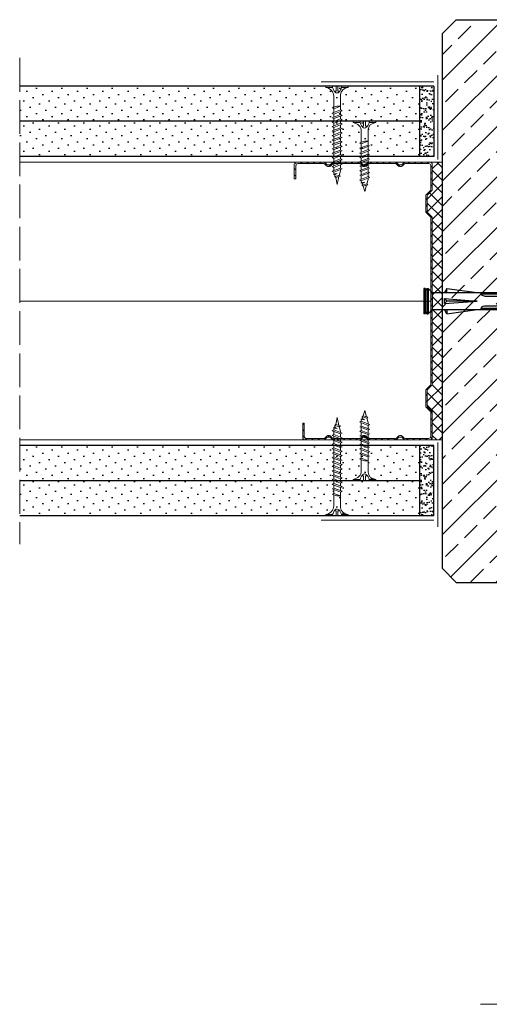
# Model space of a CAD drawing. Header units: millimetres. Extents: x 1245 to 3417, y 302 to 1534.
# Tile 7 of 9: x 2917 to 3083, y 400 to 750. Entities that reach past the tile are written whole.
import ezdxf

# ---------------------------------------------------------------- set-up
doc = ezdxf.new("R2010")
doc.units = ezdxf.units.MM
doc.linetypes.add('ACAD_ISO02W100', pattern=[15, 12, -3])
for name, color, linetype, lineweight in [('_ISOVER WELNA', 7, 'BATTING', 9), ('_RIGIPS AKCESORIA', 7, 'Continuous', 18), ('_RIGIPS G-K', 7, 'Continuous', 25), ('_RIGIPS PROFIL', 7, 'Continuous', 18), ('KRESKOWANIE', 7, 'Continuous', 9), ('PRZERYWANA', 7, 'ACAD_ISO02W100', 9)]:
    doc.layers.add(name, color=color, linetype=linetype, lineweight=lineweight)
doc.linetypes.add('BATTING', pattern='A,0.00254,-2.54,[134,ltypeshp.shx,S=2.54,R=0,X=-2.54,Y=0],-5.08,[134,ltypeshp.shx,S=2.54,R=180,X=2.54,Y=0],-2.54', length=10.16254)
pattern_1 = [(315, (5361.774, -390.902), (-1.122532, -3.367596), [0, -3.175])]
pattern_2 = [(315, (5361.774, -389.102), (-1.122532, -3.367596), [0, -3.175])]

# ---------------------------------------------------------------- blocks, each defined once
blk = doc.blocks.new('TN 25')
at = {"layer": '_RIGIPS AKCESORIA'}
for p, q in [((0, -0.84), (0, 7.16)), ((0, 7.16), (0.46, 7.16)), ((0.46, 7.16), (0.46, 4.78)), ((0.46, 4.78), (0, 4.78)), ((1.77, 3.5), (1.77, 4.2)), ((3.02, 4.46), (8.47, 4.46)), ((7.12, 4.46), (7.12, 3.18)), ((8.03, 2.01), (7.12, 4.46)), ((8.47, 4.46), (8.79, 5)), ((9.61, 1.51), (8.47, 4.46)), ((8.79, 5), (9.93, 2.01)), ((9, 4.46), (10.1, 4.46)), ((10.1, 4.46), (10.41, 5)), ((11.23, 1.51), (10.1, 4.46)), ((10.41, 5), (11.56, 2.01)), ((10.62, 4.46), (11.67, 4.46)), ((11.67, 4.46), (11.99, 5)), ((12.81, 1.51), (11.67, 4.46)), ((11.99, 5), (13.14, 2.01)), ((12.2, 4.46), (13.21, 4.46)), ((13.21, 4.46), (13.52, 5)), ((14.34, 1.51), (13.21, 4.46)), ((13.52, 5), (14.67, 2.01)), ((13.73, 4.46), (14.8, 4.46)), ((14.8, 4.46), (15.12, 5)), ((15.94, 1.51), (14.8, 4.46)), ((15.12, 5), (16.26, 2.01)), ((15.33, 4.46), (16.42, 4.46)), ((16.42, 4.46), (16.73, 5)), ((17.55, 1.51), (16.42, 4.46)), ((16.73, 5), (17.88, 2.01)), ((16.94, 4.46), (17.99, 4.46)), ((17.99, 4.46), (18.31, 5)), ((19.13, 1.51), (17.99, 4.46)), ((18.31, 5), (19.45, 2.01)), ((18.52, 4.46), (19.68, 4.46)), ((19.68, 4.46), (20, 5)), ((20.82, 1.51), (19.68, 4.46)), ((20, 5), (21.14, 2.01)), ((20.21, 4.46), (20.7, 4.46)), ((20.7, 4.46), (22.28, 3.98)), ((22.28, 3.98), (22.56, 4.37)), ((22.7, 2.36), (22.28, 3.98)), ((22.56, 4.37), (23.03, 2.71)), ((22.71, 3.85), (25, 3.24)), ((0, 3.5), (1.77, 3.5)), ((0, 2.83), (1.77, 2.83)), ((0.46, 1.64), (0, 1.64)), ((0.46, -0.84), (0.46, 1.64)), ((1.77, 2.83), (1.77, 2.18)), ((7.49, 2.01), (3.55, 2.01)), ((7.12, 3.18), (7.65, 1.53)), ((7.65, 1.53), (8.03, 2.01)), ((9.41, 2.01), (8.03, 2.01)), ((9.93, 2.01), (9.61, 1.51)), ((11.04, 2.01), (9.93, 2.01)), ((11.56, 2.01), (11.23, 1.51)), ((12.61, 2.01), (11.56, 2.01)), ((13.14, 2.01), (12.81, 1.51)), ((14.15, 2.01), (13.14, 2.01)), ((14.67, 2.01), (14.34, 1.51)), ((15.74, 2.01), (14.67, 2.01)), ((16.26, 2.01), (15.94, 1.51)), ((17.36, 2.01), (16.26, 2.01)), ((17.88, 2.01), (17.55, 1.51)), ((18.93, 2.01), (17.88, 2.01)), ((19.45, 2.01), (19.13, 1.51)), ((19.45, 2.01), (20.62, 2.01)), ((21.14, 2.01), (20.82, 1.51)), ((21.14, 2.01), (21.81, 2.12)), ((21.85, 1.83), (21.67, 3.28)), ((21.67, 3.28), (22.14, 2.4)), ((22.14, 2.4), (21.85, 1.83)), ((22.7, 2.36), (22.14, 2.4)), ((23.03, 2.71), (22.7, 2.36)), ((25, 3.24), (23.03, 2.71)), ((0, -0.84), (0.46, -0.84))]:
    blk.add_line(p, q, dxfattribs=at)
for centre, major_axis, ratio, start_param, end_param in [((3.09, 7.67), (0.17, 3.2), 0.826134, 1.773653, 3.180586), ((-0.04, 0.9), (0, 3.93), 0.848176, -0.720942, -0.151112), ((1.66, 3.18), (0, 0.895), 0.848176, -1.552777, -0.720942), ((3.37, -1.57), (0.28, 3.57), 0.832181, 0.035984, 1.430787), ((-2.73, 15.91), (0, 14.76), 0.848176, 3.399396, 3.475072), ((0.59, 4.62), (0, 2.81), 0.848176, 3.475072, 3.862535), ((1.66, 3.18), (0, 0.895), 0.848176, 3.862535, 4.730408)]:
    blk.add_ellipse(centre, major_axis=major_axis, ratio=ratio, start_param=start_param, end_param=end_param, dxfattribs=at)
blk = doc.blocks.new('CW 100 ULTRASTIL')
h = blk.add_hatch()
h.set_pattern_fill('ANSI31', color=256, scale=0.5, style=0)
h.paths.add_polyline_path([(179.46, 109.85, -0.198912), (179.6, 110.2), (181.11, 111.71, 0.198912), (181.26, 112.06), (181.26, 117.65, 0.198912), (181.11, 118), (179.6, 119.51, -0.198912), (179.46, 119.86), (179.46, 128.31, -0.414214), (180.26, 129.11), (188.58, 129.11, -0.198912), (188.93, 128.96), (189.64, 128.25, 0.198912), (189.99, 128.11), (190.58, 128.11, 0.198912), (190.93, 128.25), (191.64, 128.96, -0.198912), (191.99, 129.11), (201.28, 129.11, -0.198912), (201.63, 128.96), (202.34, 128.25, 0.198912), (202.69, 128.11), (203.28, 128.11, 0.198912), (203.63, 128.25), (204.34, 128.96, -0.198912), (204.69, 129.11), (213.98, 129.11, -0.198912), (214.33, 128.96), (215.04, 128.25, 0.198912), (215.39, 128.11), (215.98, 128.11, 0.198912), (216.33, 128.25), (217.04, 128.96, -0.198912), (217.39, 129.11), (226.56, 129.11, -0.414214), (227.36, 128.31), (227.36, 123.66), (227.91, 123.66), (227.91, 128.86, 0.414214), (227.11, 129.66), (217.39, 129.66, 0.198912), (217.04, 129.51), (216.33, 128.8, -0.198912), (215.98, 128.66), (215.39, 128.66, -0.198912), (215.04, 128.8), (214.33, 129.51, 0.198912), (213.98, 129.66), (204.69, 129.66, 0.198912), (204.34, 129.51), (203.63, 128.8, -0.198912), (203.28, 128.66), (202.69, 128.66, -0.198912), (202.34, 128.8), (201.63, 129.51, 0.198912), (201.28, 129.66), (191.99, 129.66, 0.198912), (191.64, 129.51), (190.93, 128.8, -0.198912), (190.58, 128.66), (189.99, 128.66, -0.198912), (189.64, 128.8), (188.93, 129.51, 0.198912), (188.58, 129.66), (179.71, 129.66, 0.414214), (178.91, 128.86), (178.91, 119.86, 0.198912), (179.05, 119.51), (180.56, 118, -0.198912), (180.71, 117.65), (180.71, 112.06, -0.198912), (180.56, 111.71), (179.05, 110.2, 0.198912), (178.91, 109.85), (178.91, 50.66, 0.198912), (179.05, 50.31), (180.56, 48.8, -0.198912), (180.71, 48.45), (180.71, 42.86, -0.198912), (180.56, 42.51), (179.05, 41, 0.198912), (178.91, 40.65), (178.91, 31.66, 0.414214), (179.71, 30.86), (188.58, 30.86, 0.198912), (188.93, 31), (189.64, 31.71, -0.198912), (189.99, 31.86), (190.58, 31.86, -0.198912), (190.93, 31.71), (191.64, 31, 0.198912), (191.99, 30.86), (201.28, 30.86, 0.198912), (201.63, 31), (202.34, 31.71, -0.198912), (202.69, 31.86), (203.28, 31.86, -0.198912), (203.63, 31.71), (204.34, 31, 0.198912), (204.69, 30.86), (213.98, 30.86, 0.198912), (214.33, 31), (215.04, 31.71, -0.198912), (215.39, 31.86), (215.98, 31.86, -0.198912), (216.33, 31.71), (217.04, 31, 0.198912), (217.39, 30.86), (224.11, 30.86, 0.414214), (224.91, 31.66), (224.91, 36.86), (224.36, 36.86), (224.36, 32.21, -0.414214), (223.56, 31.41), (217.39, 31.41, -0.198912), (217.04, 31.55), (216.33, 32.26, 0.198912), (215.98, 32.41), (215.39, 32.41, 0.198912), (215.04, 32.26), (214.33, 31.55, -0.198912), (213.98, 31.41), (204.69, 31.41, -0.198912), (204.34, 31.55), (203.63, 32.26, 0.198912), (203.28, 32.41), (202.69, 32.41, 0.198912), (202.34, 32.26), (201.63, 31.55, -0.198912), (201.28, 31.41), (191.99, 31.41, -0.198912), (191.64, 31.55), (190.93, 32.26, 0.198912), (190.58, 32.41), (189.99, 32.41, 0.198912), (189.64, 32.26), (188.93, 31.55, -0.198912), (188.58, 31.41), (180.26, 31.41, -0.414214), (179.46, 32.21), (179.46, 40.65, -0.198912), (179.6, 41), (181.11, 42.51, 0.198912), (181.26, 42.86), (181.26, 48.45, 0.198912), (181.11, 48.8), (179.6, 50.31, -0.198912), (179.46, 50.66)])
at = {"layer": '_RIGIPS PROFIL'}
for p, q in [((188.58, 129.66), (179.71, 129.66)), ((188.93, 129.51), (189.64, 128.8)), ((191.64, 129.51), (190.93, 128.8)), ((201.28, 129.66), (191.99, 129.66)), ((201.63, 129.51), (202.34, 128.8)), ((204.34, 129.51), (203.63, 128.8)), ((204.69, 129.66), (213.98, 129.66)), ((214.33, 129.51), (215.04, 128.8)), ((217.04, 129.51), (216.33, 128.8)), ((227.11, 129.66), (217.39, 129.66)), ((178.91, 128.86), (178.91, 119.86)), ((179.46, 128.31), (179.46, 119.86)), ((188.58, 129.11), (180.26, 129.11)), ((188.93, 128.96), (189.64, 128.25)), ((190.58, 128.66), (189.99, 128.66)), ((190.58, 128.11), (189.99, 128.11)), ((191.64, 128.96), (190.93, 128.25)), ((201.28, 129.11), (191.99, 129.11)), ((201.63, 128.96), (202.34, 128.25)), ((203.28, 128.66), (202.69, 128.66)), ((203.28, 128.11), (202.69, 128.11)), ((204.34, 128.96), (203.63, 128.25)), ((204.69, 129.11), (213.98, 129.11)), ((214.33, 128.96), (215.04, 128.25)), ((215.98, 128.66), (215.39, 128.66)), ((215.98, 128.11), (215.39, 128.11)), ((217.04, 128.96), (216.33, 128.25)), ((226.56, 129.11), (217.39, 129.11)), ((227.36, 123.66), (227.36, 128.31)), ((227.91, 123.66), (227.91, 128.86)), ((227.36, 123.66), (227.91, 123.66)), ((180.56, 118), (179.05, 119.51)), ((181.11, 118), (179.6, 119.51)), ((180.71, 117.65), (180.71, 112.06)), ((181.26, 117.65), (181.26, 112.06)), ((178.91, 109.85), (178.91, 50.66)), ((180.56, 111.71), (179.05, 110.2)), ((179.46, 109.85), (179.46, 50.66)), ((181.11, 111.71), (179.6, 110.2)), ((180.56, 48.8), (179.05, 50.31)), ((181.11, 48.8), (179.6, 50.31)), ((180.71, 42.86), (180.71, 48.45)), ((181.26, 42.86), (181.26, 48.45)), ((180.56, 42.51), (179.05, 41)), ((181.11, 42.51), (179.6, 41)), ((178.91, 31.66), (178.91, 40.65)), ((179.46, 32.21), (179.46, 40.65)), ((224.36, 36.86), (224.36, 32.21)), ((224.36, 36.86), (224.91, 36.86)), ((224.91, 36.86), (224.91, 31.66)), ((188.93, 31.55), (189.64, 32.26)), ((188.93, 31), (189.64, 31.71)), ((190.58, 32.41), (189.99, 32.41)), ((190.58, 31.86), (189.99, 31.86)), ((191.64, 31.55), (190.93, 32.26)), ((191.64, 31), (190.93, 31.71)), ((201.63, 31.55), (202.34, 32.26)), ((201.63, 31), (202.34, 31.71)), ((203.28, 32.41), (202.69, 32.41)), ((203.28, 31.86), (202.69, 31.86)), ((204.34, 31.55), (203.63, 32.26)), ((204.34, 31), (203.63, 31.71)), ((214.33, 31.55), (215.04, 32.26)), ((214.33, 31), (215.04, 31.71)), ((215.98, 32.41), (215.39, 32.41)), ((215.98, 31.86), (215.39, 31.86)), ((217.04, 31.55), (216.33, 32.26)), ((217.04, 31), (216.33, 31.71)), ((188.58, 30.86), (179.71, 30.86)), ((188.58, 31.41), (180.26, 31.41)), ((201.28, 31.41), (191.99, 31.41)), ((201.28, 30.86), (191.99, 30.86)), ((204.69, 31.41), (213.98, 31.41)), ((204.69, 30.86), (213.98, 30.86)), ((223.56, 31.41), (217.39, 31.41)), ((224.11, 30.86), (217.39, 30.86))]:
    blk.add_line(p, q, dxfattribs=at)
for centre, radius, start, end in [((179.71, 128.86), 0.8, 90, 180), ((188.58, 129.16), 0.5, 45, 90), ((191.99, 129.16), 0.5, 90, 135), ((201.28, 129.16), 0.5, 45, 90), ((204.69, 129.16), 0.5, 90, 135), ((213.98, 129.16), 0.5, 45, 90), ((217.39, 129.16), 0.5, 90, 135), ((227.11, 128.86), 0.8, 0, 90), ((180.26, 128.31), 0.8, 90, 180), ((188.58, 128.61), 0.5, 45, 90), ((189.99, 129.16), 0.5, 225, 270), ((189.99, 128.61), 0.5, 225, 270), ((190.58, 129.16), 0.5, 270, 315), ((190.58, 128.61), 0.5, 270, 315), ((191.99, 128.61), 0.5, 90, 135), ((201.28, 128.61), 0.5, 45, 90), ((202.69, 129.16), 0.5, 225, 270), ((202.69, 128.61), 0.5, 225, 270), ((203.28, 129.16), 0.5, 270, 315), ((203.28, 128.61), 0.5, 270, 315), ((204.69, 128.61), 0.5, 90, 135), ((213.98, 128.61), 0.5, 45, 90), ((215.39, 129.16), 0.5, 225, 270), ((215.39, 128.61), 0.5, 225, 270), ((215.98, 129.16), 0.5, 270, 315), ((215.98, 128.61), 0.5, 270, 315), ((217.39, 128.61), 0.5, 90, 135), ((226.56, 128.31), 0.8, 0, 90), ((179.41, 119.86), 0.5, 180, 225), ((179.96, 119.86), 0.5, 180, 225), ((180.21, 117.65), 0.5, 0, 45), ((180.76, 117.65), 0.5, 0, 45), ((180.21, 112.06), 0.5, 315, 0), ((180.76, 112.06), 0.5, 315, 0), ((179.41, 109.85), 0.5, 135, 180), ((179.96, 109.85), 0.5, 135, 180), ((179.41, 50.66), 0.5, 180, 225), ((179.96, 50.66), 0.5, 180, 225), ((180.21, 48.45), 0.5, 0, 45), ((180.76, 48.45), 0.5, 0, 45), ((180.21, 42.86), 0.5, 315, 0), ((180.76, 42.86), 0.5, 315, 0), ((179.41, 40.65), 0.5, 135, 180), ((179.96, 40.65), 0.5, 135, 180), ((179.71, 31.66), 0.8, 180, 270), ((180.26, 32.21), 0.8, 180, 270), ((188.58, 31.91), 0.5, 270, 315), ((189.99, 31.91), 0.5, 90, 135), ((189.99, 31.36), 0.5, 90, 135), ((190.58, 31.91), 0.5, 45, 90), ((190.58, 31.36), 0.5, 45, 90), ((191.99, 31.91), 0.5, 225, 270), ((201.28, 31.91), 0.5, 270, 315), ((202.69, 31.91), 0.5, 90, 135), ((202.69, 31.36), 0.5, 90, 135), ((203.28, 31.91), 0.5, 45, 90), ((203.28, 31.36), 0.5, 45, 90), ((204.69, 31.91), 0.5, 225, 270), ((213.98, 31.91), 0.5, 270, 315), ((215.39, 31.91), 0.5, 90, 135), ((215.39, 31.36), 0.5, 90, 135), ((215.98, 31.91), 0.5, 45, 90), ((215.98, 31.36), 0.5, 45, 90), ((217.39, 31.91), 0.5, 225, 270), ((223.56, 32.21), 0.8, 270, 0), ((224.11, 31.66), 0.8, 270, 0), ((188.58, 31.36), 0.5, 270, 315), ((191.99, 31.36), 0.5, 225, 270), ((201.28, 31.36), 0.5, 270, 315), ((204.69, 31.36), 0.5, 225, 270), ((213.98, 31.36), 0.5, 270, 315), ((217.39, 31.36), 0.5, 225, 270)]:
    blk.add_arc(centre, radius, start, end, dxfattribs=at)
blk = doc.blocks.new('TN 35')
at = {"layer": '_RIGIPS AKCESORIA'}
for p, q in [((0, -0.84), (0, 7.16)), ((0, 7.16), (0.46, 7.16)), ((0.46, 7.16), (0.46, 4.78)), ((0.46, 4.78), (0, 4.78)), ((1.77, 3.5), (1.77, 4.2)), ((3.02, 4.46), (8.47, 4.46)), ((7.12, 4.46), (7.12, 3.18)), ((8.03, 2.01), (7.12, 4.46)), ((8.47, 4.46), (8.79, 5)), ((9.61, 1.51), (8.47, 4.46)), ((8.79, 5), (9.93, 2.01)), ((9, 4.46), (10.1, 4.46)), ((10.1, 4.46), (10.41, 5)), ((11.23, 1.51), (10.1, 4.46)), ((10.41, 5), (11.56, 2.01)), ((10.62, 4.46), (11.67, 4.46)), ((11.67, 4.46), (11.99, 5)), ((12.81, 1.51), (11.67, 4.46)), ((11.99, 5), (13.14, 2.01)), ((12.2, 4.46), (13.21, 4.46)), ((13.21, 4.46), (13.52, 5)), ((14.34, 1.51), (13.21, 4.46)), ((13.52, 5), (14.67, 2.01)), ((13.73, 4.46), (14.8, 4.46)), ((14.8, 4.46), (15.12, 5)), ((15.94, 1.51), (14.8, 4.46)), ((15.12, 5), (16.26, 2.01)), ((15.33, 4.46), (16.42, 4.46)), ((16.42, 4.46), (16.73, 5)), ((17.55, 1.51), (16.42, 4.46)), ((16.73, 5), (17.88, 2.01)), ((16.94, 4.46), (17.99, 4.46)), ((17.99, 4.46), (18.31, 5)), ((19.13, 1.51), (17.99, 4.46)), ((18.31, 5), (19.45, 2.01)), ((18.52, 4.46), (19.57, 4.46)), ((19.57, 4.46), (19.88, 5)), ((20.7, 1.51), (19.57, 4.46)), ((19.88, 5), (21.03, 2.01)), ((20.09, 4.46), (21.14, 4.46)), ((21.14, 4.46), (21.46, 5)), ((22.28, 1.51), (21.14, 4.46)), ((21.46, 5), (22.6, 2.01)), ((21.67, 4.46), (22.72, 4.46)), ((22.72, 4.46), (23.03, 5)), ((23.85, 1.51), (22.72, 4.46)), ((23.03, 5), (24.18, 2.01)), ((23.24, 4.46), (24.29, 4.46)), ((24.29, 4.46), (24.61, 5)), ((25.43, 1.51), (24.29, 4.46)), ((24.61, 5), (25.75, 2.01)), ((24.81, 4.46), (25.87, 4.46)), ((25.87, 4.46), (26.18, 5)), ((27, 1.51), (25.87, 4.46)), ((26.18, 5), (27.33, 2.01)), ((26.39, 4.46), (27.44, 4.46)), ((27.44, 4.46), (27.76, 5)), ((28.58, 1.51), (27.44, 4.46)), ((27.76, 5), (28.9, 2.01)), ((27.96, 4.46), (29.13, 4.46)), ((29.13, 4.46), (29.45, 5)), ((30.27, 1.51), (29.13, 4.46)), ((29.45, 5), (30.59, 2.01)), ((29.65, 4.46), (30.15, 4.46)), ((30.15, 4.46), (31.73, 3.98)), ((31.73, 3.98), (32.01, 4.37)), ((32.15, 2.36), (31.73, 3.98)), ((32.01, 4.37), (32.48, 2.71)), ((32.16, 3.85), (35, 3.24)), ((0, 3.5), (1.77, 3.5)), ((0, 2.83), (1.77, 2.83)), ((0.46, 1.64), (0, 1.64)), ((0.46, -0.84), (0.46, 1.64)), ((1.77, 2.83), (1.77, 2.18)), ((7.49, 2.01), (3.55, 2.01)), ((7.12, 3.18), (7.65, 1.53)), ((7.65, 1.53), (8.03, 2.01)), ((9.41, 2.01), (8.03, 2.01)), ((9.93, 2.01), (9.61, 1.51)), ((11.04, 2.01), (9.93, 2.01)), ((11.56, 2.01), (11.23, 1.51)), ((12.61, 2.01), (11.56, 2.01)), ((13.14, 2.01), (12.81, 1.51)), ((14.15, 2.01), (13.14, 2.01)), ((14.67, 2.01), (14.34, 1.51)), ((15.74, 2.01), (14.67, 2.01)), ((16.26, 2.01), (15.94, 1.51)), ((17.36, 2.01), (16.26, 2.01)), ((17.88, 2.01), (17.55, 1.51)), ((18.93, 2.01), (17.84, 2.01)), ((19.45, 2.01), (19.13, 1.51)), ((20.51, 2.01), (19.41, 2.01)), ((21.03, 2.01), (20.7, 1.51)), ((22.08, 2.01), (20.99, 2.01)), ((22.6, 2.01), (22.28, 1.51)), ((23.66, 2.01), (22.56, 2.01)), ((24.18, 2.01), (23.85, 1.51)), ((25.23, 2.01), (24.14, 2.01)), ((25.75, 2.01), (25.43, 1.51)), ((26.81, 2.01), (25.71, 2.01)), ((27.33, 2.01), (27, 1.51)), ((28.38, 2.01), (27.33, 2.01)), ((28.9, 2.01), (28.58, 1.51)), ((28.9, 2.01), (30.07, 2.01)), ((30.59, 2.01), (30.27, 1.51)), ((30.59, 2.01), (31.26, 2.12)), ((31.3, 1.83), (31.12, 3.28)), ((31.12, 3.28), (31.59, 2.4)), ((31.59, 2.4), (31.3, 1.83)), ((32.15, 2.36), (31.59, 2.4)), ((32.48, 2.71), (32.15, 2.36)), ((35, 3.24), (32.48, 2.71)), ((0, -0.84), (0.46, -0.84))]:
    blk.add_line(p, q, dxfattribs=at)
for centre, major_axis, ratio, start_param, end_param in [((3.09, 7.67), (0.17, 3.2), 0.826134, 1.773653, 3.180586), ((-0.04, 0.9), (0, 3.93), 0.848176, -0.720942, -0.151112), ((1.66, 3.18), (0, 0.895), 0.848176, -1.552777, -0.720942), ((3.37, -1.57), (0.28, 3.57), 0.832181, 0.035984, 1.430787), ((-2.73, 15.91), (0, 14.76), 0.848176, 3.399396, 3.475072), ((0.59, 4.62), (0, 2.81), 0.848176, 3.475072, 3.862535), ((1.66, 3.18), (0, 0.895), 0.848176, 3.862535, 4.730408)]:
    blk.add_ellipse(centre, major_axis=major_axis, ratio=ratio, start_param=start_param, end_param=end_param, dxfattribs=at)
blk = doc.blocks.new('kolek rozprezny komplet 60')
for p, q in [((390.66, 217.01), (390.76, 218.91)), ((393.15, 216.88), (390.66, 217.01)), ((393.75, 218.75), (390.71, 217.96)), ((393.81, 219.85), (390.76, 218.91)), ((392.67, 216.95), (393.04, 217.45)), ((393.07, 216.95), (393.04, 217.45)), ((393.68, 217.35), (393.81, 219.85)), ((417.38, 216.11), (393.68, 217.35)), ((420.47, 216.55), (393.71, 217.95)), ((397.41, 219.66), (393.81, 219.85)), ((394.67, 216.95), (394.92, 217.29)), ((395.07, 216.95), (395.05, 217.28)), ((397.07, 216.95), (397.23, 217.17)), ((397.31, 217.76), (397.41, 219.66)), ((397.47, 216.95), (397.46, 217.16)), ((397.67, 217.14), (397.71, 217.74)), ((399, 219.58), (397.82, 218.98)), ((398.47, 217.1), (398.5, 217.7)), ((398.9, 217.68), (399, 219.58)), ((399.8, 219.54), (399, 219.58)), ((399.47, 216.95), (399.55, 217.05)), ((399.7, 217.64), (399.8, 219.54)), ((399.87, 216.95), (399.87, 217.03)), ((400.07, 217.02), (400.1, 217.62)), ((401.4, 219.45), (400.22, 218.85)), ((400.87, 216.98), (400.9, 217.58)), ((401.3, 217.56), (401.4, 219.45)), ((402.2, 219.41), (401.4, 219.45)), ((402.1, 217.51), (402.2, 219.41)), ((402.47, 216.89), (402.5, 217.49)), ((403.8, 219.33), (402.61, 218.72)), ((403.27, 216.85), (403.3, 217.45)), ((403.7, 217.43), (403.8, 219.33)), ((404.6, 219.29), (403.8, 219.33)), ((404.5, 217.39), (404.6, 219.29)), ((404.86, 216.77), (404.9, 217.37)), ((406.19, 219.2), (405.01, 218.6)), ((405.66, 216.73), (405.69, 217.32)), ((406.09, 217.3), (406.19, 219.2)), ((406.99, 219.16), (406.19, 219.2)), ((406.89, 217.26), (406.99, 219.16)), ((407.26, 216.64), (407.29, 217.24)), ((408.59, 219.08), (407.41, 218.47)), ((408.06, 216.6), (408.09, 217.2)), ((408.49, 217.18), (408.59, 219.08)), ((409.39, 219.03), (408.59, 219.08)), ((409.29, 217.14), (409.39, 219.03)), ((409.66, 216.52), (409.69, 217.12)), ((410.99, 218.95), (409.8, 218.35)), ((410.46, 216.47), (410.49, 217.07)), ((410.89, 217.05), (410.99, 218.95)), ((412.59, 218.87), (411.4, 218.26)), ((412.49, 216.97), (412.59, 218.87)), ((413.38, 218.82), (412.59, 218.87)), ((413.28, 216.93), (413.38, 218.82)), ((414.98, 218.74), (413.8, 218.14)), ((414.88, 216.84), (414.98, 218.74)), ((415.78, 218.7), (414.98, 218.74)), ((415.68, 216.8), (415.78, 218.7)), ((417.38, 218.62), (416.2, 218.01)), ((417.28, 216.72), (417.38, 218.62)), ((418.18, 218.57), (417.38, 218.62)), ((418.08, 216.68), (418.18, 218.57)), ((419.78, 218.49), (418.59, 217.89)), ((419.68, 216.59), (419.78, 218.49)), ((430.17, 217.15), (419.71, 217.15)), ((431.37, 217.95), (419.75, 217.95)), ((448.67, 218.45), (419.77, 218.45)), ((420.47, 217.15), (420.47, 213.75)), ((420.67, 217.15), (420.67, 213.75)), ((420.87, 217.15), (420.87, 213.75)), ((443.47, 219.95), (432.8, 218.45)), ((443.47, 218.45), (443.47, 219.95)), ((443.47, 219.95), (444.34, 218.45)), ((450.17, 219.95), (448.67, 218.45)), ((448.67, 218.45), (448.67, 212.45)), ((450.17, 219.95), (450.17, 210.95)), ((450.67, 219.95), (450.17, 219.95)), ((450.67, 219.95), (450.67, 210.95)), ((450.67, 219.35), (451.17, 219.95)), ((451.17, 219.95), (451.67, 219.95)), ((451.17, 219.95), (451.17, 210.95)), ((451.67, 219.95), (451.67, 210.95)), ((393.15, 214.02), (390.66, 213.89)), ((390.66, 213.89), (390.76, 211.99)), ((391.67, 216.95), (392.67, 216.95)), ((392.67, 216.95), (391.67, 213.95)), ((391.67, 213.95), (391.71, 213.45)), ((391.71, 213.45), (392.07, 213.95)), ((392.67, 216.95), (392.07, 213.95)), ((393.07, 216.95), (392.07, 213.95)), ((392.07, 213.95), (393.67, 213.95)), ((393.07, 216.95), (394.67, 216.95)), ((394.67, 216.95), (393.67, 213.95)), ((393.67, 213.95), (393.7, 213.55)), ((417.38, 214.79), (393.68, 213.55)), ((393.68, 213.55), (393.81, 211.05)), ((420.47, 214.35), (393.71, 212.95)), ((393.78, 213.55), (394.07, 213.95)), ((394.67, 216.95), (394.07, 213.95)), ((395.07, 216.95), (394.07, 213.95)), ((394.07, 213.95), (396.07, 213.95)), ((395.07, 216.95), (397.07, 216.95)), ((397.07, 216.95), (396.07, 213.95)), ((396.07, 213.95), (396.09, 213.67)), ((396.28, 213.68), (396.47, 213.95)), ((397.07, 216.95), (396.47, 213.95)), ((397.47, 216.95), (396.47, 213.95)), ((396.47, 213.95), (398.47, 213.95)), ((397.47, 216.95), (399.47, 216.95)), ((397.67, 213.76), (397.71, 213.16)), ((399.47, 216.95), (398.47, 213.95)), ((398.47, 213.95), (398.48, 213.8)), ((398.47, 213.8), (398.5, 213.2)), ((398.77, 213.81), (398.87, 213.95)), ((399.47, 216.95), (398.87, 213.95)), ((399.87, 216.95), (398.87, 213.95)), ((398.87, 213.95), (400.87, 213.95)), ((399.87, 216.95), (401.38, 216.95)), ((400.07, 213.88), (400.1, 213.28)), ((401.87, 216.92), (400.87, 213.95)), ((400.87, 213.95), (400.88, 213.92)), ((400.87, 213.92), (400.9, 213.32)), ((401.87, 216.92), (401.27, 213.95)), ((402.26, 216.9), (401.27, 213.95)), ((401.27, 213.95), (401.38, 213.95)), ((401.27, 213.94), (401.27, 213.95)), ((402.47, 214.01), (402.5, 213.41)), ((403.27, 214.05), (403.3, 213.45)), ((404.22, 216.8), (403.31, 214.05)), ((404.24, 216.8), (403.7, 214.07)), ((404.62, 216.78), (403.72, 214.07)), ((404.5, 213.51), (404.6, 211.62)), ((404.86, 214.13), (404.9, 213.53)), ((405.66, 214.17), (405.69, 213.58)), ((406.58, 216.68), (405.75, 214.18)), ((406.09, 213.6), (406.19, 211.7)), ((406.62, 216.68), (406.12, 214.2)), ((406.98, 216.66), (406.16, 214.2)), ((406.89, 213.64), (406.99, 211.74)), ((407.26, 214.26), (407.29, 213.66)), ((408.06, 214.3), (408.09, 213.7)), ((408.94, 216.55), (408.19, 214.31)), ((408.49, 213.72), (408.59, 211.82)), ((408.99, 216.55), (408.55, 214.33)), ((409.34, 216.53), (408.6, 214.33)), ((409.29, 213.76), (409.39, 211.87)), ((409.66, 214.38), (409.69, 213.79)), ((410.46, 214.43), (410.49, 213.83)), ((411.3, 216.43), (410.64, 214.44)), ((410.89, 213.85), (410.99, 211.95)), ((411.37, 216.43), (410.98, 214.45)), ((411.69, 216.41), (411.04, 214.46)), ((412.05, 216.39), (412.09, 216.99)), ((412.05, 214.51), (412.09, 213.91)), ((412.49, 213.93), (412.59, 212.03)), ((412.85, 216.35), (412.89, 216.95)), ((412.85, 214.55), (412.89, 213.95)), ((413.66, 216.31), (413.08, 214.56)), ((413.28, 213.97), (413.38, 212.08)), ((413.75, 216.3), (413.4, 214.58)), ((414.05, 216.29), (413.49, 214.58)), ((414.45, 216.27), (414.48, 216.86)), ((414.45, 214.64), (414.48, 214.04)), ((414.88, 214.06), (414.98, 212.16)), ((415.25, 216.22), (415.28, 216.82)), ((415.25, 214.68), (415.28, 214.08)), ((416.02, 216.18), (415.52, 214.69)), ((415.68, 214.1), (415.78, 212.2)), ((416.12, 216.18), (415.83, 214.71)), ((416.41, 216.16), (415.93, 214.71)), ((417.28, 214.18), (417.38, 212.29)), ((418.22, 215.58), (418.01, 214.95)), ((418.08, 214.22), (418.18, 212.33)), ((419.68, 214.31), (419.78, 212.41)), ((430.17, 213.75), (419.71, 213.75)), ((444.34, 216.37), (432.8, 215.45)), ((432.8, 215.45), (443.47, 215.45)), ((444.34, 214.53), (432.8, 215.45)), ((444.34, 216.37), (443.47, 215.45)), ((444.34, 214.53), (443.47, 215.45)), ((444.34, 214.53), (444.34, 216.37)), ((448.67, 216.95), (448.67, 213.95)), ((393.75, 212.15), (390.71, 212.94)), ((393.81, 211.05), (390.76, 211.99)), ((397.41, 211.24), (393.81, 211.05)), ((397.31, 213.14), (397.41, 211.24)), ((399, 211.32), (397.82, 211.93)), ((398.9, 213.22), (399, 211.32)), ((399.8, 211.36), (399, 211.32)), ((399.7, 213.26), (399.8, 211.36)), ((401.4, 211.45), (400.22, 212.05)), ((401.3, 213.35), (401.4, 211.45)), ((402.2, 211.49), (401.4, 211.45)), ((402.1, 213.39), (402.2, 211.49)), ((403.8, 211.57), (402.61, 212.18)), ((403.7, 213.47), (403.8, 211.57)), ((404.6, 211.62), (403.8, 211.57)), ((406.19, 211.7), (405.01, 212.3)), ((406.99, 211.74), (406.19, 211.7)), ((408.59, 211.82), (407.41, 212.43)), ((409.39, 211.87), (408.59, 211.82)), ((410.99, 211.95), (409.8, 212.55)), ((412.59, 212.03), (411.4, 212.64)), ((413.38, 212.08), (412.59, 212.03)), ((414.98, 212.16), (413.8, 212.76)), ((415.78, 212.2), (414.98, 212.16)), ((417.38, 212.29), (416.2, 212.89)), ((418.18, 212.33), (417.38, 212.29)), ((419.78, 212.41), (418.59, 213.01)), ((431.37, 212.95), (419.75, 212.95)), ((448.67, 212.45), (419.77, 212.45)), ((443.47, 210.95), (432.8, 212.45)), ((443.47, 212.45), (443.47, 210.95)), ((443.47, 210.95), (444.34, 212.45)), ((450.17, 210.95), (448.67, 212.45)), ((450.67, 210.95), (450.17, 210.95)), ((450.67, 211.55), (451.17, 210.95)), ((451.17, 210.95), (451.67, 210.95))]:
    blk.add_line(p, q)
for centre, radius, start, end in [((393.65, 216.85), 0.5, 87, 177), ((397.68, 219.24), 0.3, 177, 297), ((400.08, 219.12), 0.3, 177, 297), ((402.48, 218.99), 0.3, 177, 297), ((404.87, 218.87), 0.3, 177, 297), ((407.27, 218.74), 0.3, 177, 297), ((409.67, 218.61), 0.3, 177, 297), ((411.27, 218.53), 0.3, 177, 297), ((413.66, 218.41), 0.3, 177, 297), ((416.06, 218.28), 0.3, 177, 297), ((418.46, 218.15), 0.3, 177, 297), ((422.67, 216.95), 1, 90, 168.463), ((430.17, 218.45), 1.3, 270, 0), ((393.41, 206.24), 10.85, 99.2038, 121.9083), ((393.41, 224.66), 10.85, 238.0917, 260.7962), ((393.65, 214.05), 0.5, 183, 273), ((417.55, 215.45), 0.682, 255.8604, 104.1386), ((422.67, 213.95), 1, 191.537, 270), ((430.17, 212.45), 1.3, 0, 90), ((397.68, 211.66), 0.3, 63, 183), ((400.08, 211.78), 0.3, 63, 183), ((402.48, 211.91), 0.3, 63, 183), ((404.87, 212.03), 0.3, 63, 183), ((407.27, 212.16), 0.3, 63, 183), ((409.67, 212.29), 0.3, 63, 183), ((411.27, 212.37), 0.3, 63, 183), ((413.66, 212.5), 0.3, 63, 183), ((416.06, 212.62), 0.3, 63, 183), ((418.46, 212.75), 0.3, 63, 183)]:
    blk.add_arc(centre, radius, start, end)

msp = doc.modelspace()

# ---------------------------------------------------------------- hatches: boundary and pattern name
at = {"layer": '_RIGIPS AKCESORIA'}
h = msp.add_hatch(dxfattribs=at)
h.set_pattern_fill('ANSI37', color=256, style=0)
h.set_pattern_definition([(135, (5361.774, -390.002), (2.245064, 2.245064), []), (45, (5361.774, -390.002), (2.245064, -2.245064), [])])
h.paths.add_polyline_path([(3063.07, 679.47, 0.198912), (3062.92, 679.83), (3061.42, 681.34, -0.198912), (3061.27, 681.69), (3061.27, 687.27, -0.198912), (3061.42, 687.63), (3062.92, 689.14, 0.198912), (3063.07, 689.49), (3063.07, 698.48, 0.414214), (3062.27, 699.28), (3066.57, 699.28), (3066.57, 600.48), (3062.27, 600.48, 0.414214), (3063.07, 601.28), (3063.07, 610.27, 0.198912), (3062.92, 610.63), (3061.42, 612.14, -0.198912), (3061.27, 612.49), (3061.27, 618.07, -0.198912), (3061.42, 618.43), (3062.92, 619.94, 0.198912), (3063.07, 620.29)])
at = {"layer": '_RIGIPS G-K'}
h = msp.add_hatch(dxfattribs=at)
h.set_pattern_fill('DOTS', color=256, scale=2, angle=225, style=0)
h.set_pattern_definition(pattern_2)
h.paths.add_polyline_path([(2916.57, 713.78), (2916.57, 726.28), (3058.57, 726.28), (3058.57, 713.78)])
h = msp.add_hatch(dxfattribs=at)
h.set_pattern_fill('AR-SAND', color=256, scale=0.05, style=0)
h.set_pattern_definition([(142.5, (5078.1073, -389.102), (0.0800016, 2.4470662), [0, -1.9304, 0, -2.159, 0, -2.06375]), (172.5, (5078.1073, -389.102), (-2.2476164, 3.5841255), [0, -1.0414, 0, -1.7399, 0, -0.66675]), (212.5, (5079.6694, -389.102), (-3.9549619, 0.007186), [0, -0.635, 0, -2.286, 0, -2.9845]), (222.5, (5079.6694, -389.102), (-3.8177823, 1.1146466), [0, -0.3175, 0, -1.4986, 0, -1.7145])])
h.paths.add_polyline_path([(3058.57, 726.28), (3063.57, 726.28), (3063.57, 701.28), (3058.57, 701.28)])
h = msp.add_hatch(dxfattribs=at)
h.set_pattern_fill('DOTS', color=256, scale=2, angle=225, style=0)
h.set_pattern_definition(pattern_2)
h.paths.add_polyline_path([(2916.57, 701.28), (2916.57, 713.78), (3058.57, 713.78), (3058.57, 701.28)])
h = msp.add_hatch(dxfattribs=at)
h.set_pattern_fill('DOTS', color=256, scale=2, angle=225, style=0)
h.set_pattern_definition(pattern_1)
h.paths.add_polyline_path([(2916.57, 585.98), (2916.57, 598.48), (3058.57, 598.48), (3058.57, 585.98)])
h = msp.add_hatch(dxfattribs=at)
h.set_pattern_fill('AR-SAND', color=256, scale=0.05, style=0)
h.set_pattern_definition([(217.5, (5078.1073, 1688.8655), (0.0800016, -2.4470662), [0, -1.9304, 0, -2.159, 0, -2.06375]), (187.5, (5078.1073, 1688.8655), (-2.2476164, -3.5841255), [0, -1.0414, 0, -1.7399, 0, -0.66675]), (147.5, (5079.6694, 1688.8655), (-3.9549619, -0.007186), [0, -0.635, 0, -2.286, 0, -2.9845]), (137.5, (5079.6694, 1688.8655), (-3.8177823, -1.1146466), [0, -0.3175, 0, -1.4986, 0, -1.7145])])
h.paths.add_polyline_path([(3058.57, 573.48), (3063.57, 573.48), (3063.57, 598.48), (3058.57, 598.48)])
h = msp.add_hatch(dxfattribs=at)
h.set_pattern_fill('DOTS', color=256, scale=2, angle=225, style=0)
h.set_pattern_definition(pattern_1)
h.paths.add_polyline_path([(2916.57, 573.48), (2916.57, 585.98), (3058.57, 585.98), (3058.57, 573.48)])
at = {"layer": 'KRESKOWANIE'}
h = msp.add_hatch(dxfattribs=at)
h.set_pattern_fill('ANSI33', color=256, scale=2, style=0)
h.set_pattern_definition([(45, (1671.367, -774.57), (-8.980256, 8.980256), []), (45, (1680.347, -774.57), (-8.980256, 8.980256), [6.35, -3.175])])
h.paths.add_polyline_path([(3266.57, 744.88), (3261.57, 749.88), (3071.57, 749.88), (3066.57, 744.88), (3066.57, 554.88), (3071.57, 549.88), (3261.57, 549.88), (3266.57, 554.88)])

# ---------------------------------------------------------------- linework, layer by layer
for p, q in [((3066.57, 744.88), (3071.57, 749.88)), ((3071.57, 749.88), (3261.57, 749.88)), ((3066.57, 744.88), (3066.57, 554.88)), ((3071.57, 549.88), (3066.57, 554.88)), ((3071.57, 549.88), (3261.57, 549.88))]:
    msp.add_line(p, q)
at = {"layer": '_ISOVER WELNA', "ltscale": 4.8}
msp.add_line((2916.57, 649.88), (3062.52, 649.88), dxfattribs=at)
at = {"layer": '_RIGIPS AKCESORIA'}
for p, q in [((3065.07, 700.18), (3065.07, 730.18)), ((3063.57, 727.78), (3023.57, 727.78)), ((3065.07, 599.58), (3065.07, 569.58)), ((3063.57, 571.98), (3023.57, 571.98))]:
    msp.add_line(p, q, dxfattribs=at)
at = {"layer": '_RIGIPS G-K'}
for p, q in [((3063.57, 726.28), (2916.57, 726.28)), ((3058.57, 726.28), (3058.57, 701.28)), ((3063.57, 726.28), (3063.57, 701.28)), ((3058.57, 713.78), (2916.57, 713.78)), ((3063.57, 701.28), (2916.57, 701.28)), ((3063.57, 598.48), (2916.57, 598.48)), ((3058.57, 598.48), (3058.57, 573.48)), ((3063.57, 573.48), (3063.57, 598.48)), ((3058.57, 585.98), (2916.57, 585.98)), ((3063.57, 573.48), (2916.57, 573.48))]:
    msp.add_line(p, q, dxfattribs=at)
at = {"layer": '_RIGIPS PROFIL'}
for p, q in [((3066.57, 699.28), (2916.57, 699.28)), ((3066.57, 600.48), (2916.57, 600.48))]:
    msp.add_line(p, q, dxfattribs=at)
at = {"layer": 'PRZERYWANA'}
for p, q in [((2916.57, 736.28), (2916.57, 563.48)), ((3080.17, 399.88), (3252.97, 399.88))]:
    msp.add_line(p, q, dxfattribs=at)

# ---------------------------------------------------------------- block references
at = {"xscale": -1}
msp.add_blockref('kolek rozprezny komplet 60', (3511.75, 434.43), dxfattribs=at)
at = {"layer": '_RIGIPS AKCESORIA', "rotation": 270}
for name, p in [('TN 35', (3026.05, 726.28)), ('TN 25', (3035.83, 713.78))]:
    msp.add_blockref(name, p, dxfattribs=at)
at = {"layer": '_RIGIPS AKCESORIA', "xscale": -1, "rotation": 270}
for name, p in [('TN 25', (3035.83, 585.98)), ('TN 35', (3026.05, 573.48))]:
    msp.add_blockref(name, p, dxfattribs=at)
at = {"layer": '_RIGIPS PROFIL', "xscale": -1}
msp.add_blockref('CW 100 ULTRASTIL', (3241.98, 569.62), dxfattribs=at)

doc.saveas('drawing.dxf')
